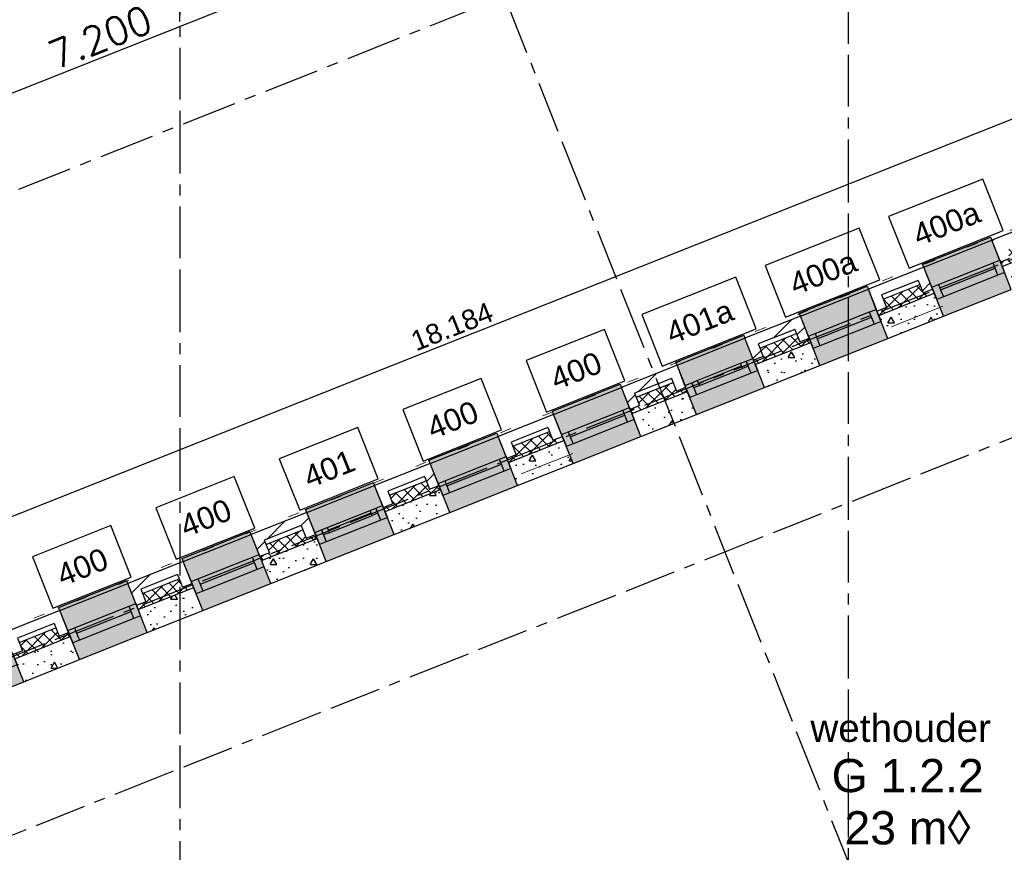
# Model space of a CAD drawing. Extents: x 1006 to 5197, y -24 to 263.
# Tile 90 of 124: x 1059.75 to 1068.65, y 26.08 to 33.6. Entities that reach past the tile are written whole.
import ezdxf
from ezdxf.enums import TextEntityAlignment as Align

# ---------------------------------------------------------------- set-up
doc = ezdxf.new("R2010")
doc.units = 0
doc.header["$MEASUREMENT"] = 0
for name, pattern in [('B0304', [0.6, 0.5, -0.05, 0, -0.05]), ('B0602', [0.3125, 0, -0.3125]), ('B0805', [1.366667, 0.566667, -0.1, 0.033333, -0.1, 0.466667, -0.1])]:
    doc.linetypes.add(name, pattern=pattern)
for name, color, linetype in [('21 Buitenwanden', 7, 'Continuous'), ('23 Vloeren', 7, 'Continuous'), ('A Lijn doorsnede', 7, 'Continuous'), ('A Stramien', 7, 'Continuous'), ('T Tekst_dim 1_ 100', 7, 'Continuous'), ('Window Markers', 7, 'Continuous'), ('Z Gebruiksopp', 7, 'Continuous')]:
    doc.layers.add(name, color=color, linetype=linetype)
doc.styles.add('GENERATED_STYLE_3', font='Arial')
doc.styles.add('GENERATED_STYLE_5', font='Arial')
doc.styles.get("Standard").update_dxf_attribs({"font": 'txt', "bigfont": 'BIGFONT.SHX'})
doc.dimstyles.new('GENERATED_STYLE__1', dxfattribs={"dimtxt": 0.25, "dimasz": 0.19, "dimexe": 0.18, "dimexo": 0, "dimgap": 0.09, "dimtad": 1, "dimdec": 0, "dimlfac": 1000, "dimzin": 0, "dimdsep": 46, "dimtxsty": 'Standard', "dimblk": 'ARROWHEAD_7', "dimblk1": 'ARROWHEAD_7', "dimblk2": 'ARROWHEAD_7', "dimcen": 0.09, "dimclrd": 7, "dimclre": 7, "dimclrt": 7, "dimadec": 1, "dimazin": 0, "dimtfac": 1, "dimtdec": 4, "dimtmove": 0, "dimatfit": 3, "dimfxl": 0, "dimtolj": 1, "dimtzin": 0, "dimarcsym": 0})
doc.dimstyles.new('GENERATED_STYLE__2', dxfattribs={"dimtxt": 0.25, "dimasz": 0.19, "dimexe": 0.18, "dimexo": 0, "dimgap": 0.09, "dimtad": 1, "dimtih": 1, "dimtoh": 1, "dimdec": 0, "dimlfac": 1000, "dimzin": 0, "dimdsep": 46, "dimtxsty": 'Standard', "dimblk": 'ARROWHEAD_7', "dimblk1": 'ARROWHEAD_7', "dimblk2": 'ARROWHEAD_7', "dimcen": 0.09, "dimclrd": 7, "dimclre": 7, "dimclrt": 7, "dimadec": 1, "dimazin": 0, "dimtfac": 1, "dimtdec": 4, "dimtmove": 0, "dimatfit": 3, "dimfxl": 0, "dimtolj": 1, "dimtzin": 0, "dimarcsym": 0})
doc.dimstyles.new('GENERATED_STYLE__3', dxfattribs={"dimtxt": 0.18, "dimasz": 0.19, "dimexe": 0.18, "dimexo": 0, "dimgap": 0.09, "dimtad": 1, "dimdec": 0, "dimlfac": 1000, "dimzin": 0, "dimdsep": 46, "dimtxsty": 'Standard', "dimblk": 'ARROWHEAD_7', "dimblk1": 'ARROWHEAD_7', "dimblk2": 'ARROWHEAD_7', "dimcen": 0.09, "dimclrd": 7, "dimclre": 7, "dimclrt": 7, "dimadec": 1, "dimazin": 0, "dimtfac": 1, "dimtdec": 4, "dimtmove": 0, "dimatfit": 3, "dimfxl": 0, "dimtolj": 1, "dimtzin": 0, "dimarcsym": 0})
pattern_1 = [(45, (988.21373, 0), (-0.4596194, 0.4596194), []), (45, (988.1218, 0.0919), (-0.4596194, 0.4596194), [])]
pattern_2 = [(0, (988.21373, 0), (0, 0.6235383), [0.06, -0.3]), (0, (988.39373, 0.3118), (0, 0.6235383), [0.06, -0.3]), (60, (988.21373, 0), (-0.54, 0.311769), [0.06, -0.3]), (60, (988.57373, 0), (-0.54, 0.311769), [0.06, -0.3]), (120, (988.27373, 0), (0.54, 0.311769), [0.06, -0.3]), (120, (988.63373, 0), (0.54, 0.311769), [0.06, -0.3]), (0, (988.21373, 0.06), (0, 0.12), [0, -0.12, 0, -0.18]), (45, (988.27373, 0.06), (-0.08485282, 0.08485282), [0, -0.09, 0, -0.15])]
pattern_3 = [(45, (988.21373, 0), (-0.05303301, 0.05303301), []), (135, (988.21373, 0), (0.05303301, 0.05303301), [])]

# ---------------------------------------------------------------- blocks, each defined once
blk = doc.blocks.new('wethouder_G 1.2.2_74_2', base_point=(1067.7606, 26.7188))
at = {"linetype": 'Continuous', "lineweight": 0, "flags": 1}
for tag in ['ROOM_PERIM', 'ROOM_WALLS_SURF', 'ROOM_DOORS_SURF', 'ROOM_WINDS_SURF', 'ROOM_BASELEV', 'ROOM_HEIGHT', 'ROOM_NET_AREA', 'ROOM_REDUCED_AREA', 'ROOM_CALC_AREA', 'ROOM_VOLUME']:
    blk.add_attdef(tag, text='', height=2, dxfattribs=at).set_placement((1067.7606, 26.1473), align=Align.BOTTOM_LEFT)
at = {"layer": 'Z Gebruiksopp'}
for tag, height, style, p in [('ROOM_NAME', 0.25, 'GENERATED_STYLE_5', (1066.8939, 27.0055)), ('ROOM_NUMBER', 0.3, 'GENERATED_STYLE_3', (1067.0859, 26.5364)), ('ROOM_AREA', 0.3, 'GENERATED_STYLE_3', (1067.2016, 26.0649))]:
    blk.add_attdef(tag, text='', height=height, dxfattribs=dict(at, style=style)).set_placement(p, align=Align.BOTTOM_LEFT)
blk = doc.blocks.new('*D349', base_point=(988.2137, 0))
at = {"layer": 'A Stramien', "linetype": 'Continuous'}
for p, q in [((1053.854, 30.4253), (1053.7155, 30.7738)), ((1047.1398, 27.9599), (1053.8312, 30.618)), ((1040.4484, 25.3018), (1047.1398, 27.9599))]:
    blk.add_line(p, q, dxfattribs=at)
at = {"layer": 'A Stramien', "insert": (1049.9445, 29.3969), "char_height": 0.25, "attachment_point": 1, "rotation": 21.66501}
blk.add_mtext('{7.200}', dxfattribs=at)
blk = doc.blocks.new('ARROWHEAD_7')
at = {"color": 0, "linetype": 'Continuous', "lineweight": 0}
for p, q in [((0, 0), (-1, 0)), ((-0.25, 0), (0.25, 0)), ((0, -0.25), (0, 0.25))]:
    blk.add_line(p, q, dxfattribs=at)
blk.add_circle((0, 0), 0.25, dxfattribs=at)
blk = doc.blocks.new('*D350', base_point=(988.2137, 0))
at = {"layer": 'A Stramien', "linetype": 'Continuous'}
for p, q in [((1053.8312, 30.618), (1057.1769, 31.9471)), ((1047.1398, 27.9599), (1053.8312, 30.618))]:
    blk.add_line(p, q, dxfattribs=at)
blk.add_circle((1053.7847, 30.5996), 0.05, dxfattribs=at)
at = {"layer": 'A Stramien', "insert": (1054.9631, 31.3904), "char_height": 0.25, "attachment_point": 1, "rotation": 21.66501}
blk.add_mtext('{3.600}', dxfattribs=at)
blk = doc.blocks.new('*D351', base_point=(988.2137, 0))
at = {"layer": 'A Stramien', "linetype": 'Continuous'}
for p, q in [((1063.891, 34.4124), (1063.7526, 34.7609)), ((1063.7753, 34.5682), (1063.9147, 34.6236)), ((1057.1769, 31.9471), (1063.7753, 34.5682)), ((1057.1996, 31.7543), (1057.0612, 32.1029)), ((1053.8312, 30.618), (1057.1769, 31.9471))]:
    blk.add_line(p, q, dxfattribs=at)
for centre in [(1063.8218, 34.5867), (1057.1304, 31.9286)]:
    blk.add_circle(centre, 0.05, dxfattribs=at)
at = {"layer": 'A Stramien', "insert": (1059.9816, 33.384), "char_height": 0.25, "attachment_point": 1, "rotation": 21.66501}
blk.add_mtext('{7.200}', dxfattribs=at)
blk = doc.blocks.new('*D358', base_point=(988.2137, 0))
at = {"layer": 'A Stramien', "linetype": 'Continuous'}
for p, q in [((1055.5648, 33.5873), (1055.5648, 33.9623)), ((1061.1964, 33.5873), (1061.1964, 33.9623)), ((1049.8506, 33.7748), (1055.6148, 33.7748)), ((1055.6148, 33.7748), (1061.2464, 33.7748))]:
    blk.add_line(p, q, dxfattribs=at)
for centre in [(1055.5648, 33.7748), (1061.1964, 33.7748)]:
    blk.add_circle(centre, 0.05, dxfattribs=at)
at = {"layer": 'A Stramien', "insert": (1057.9676, 34.0748), "char_height": 0.25, "attachment_point": 1}
blk.add_mtext('{5.632}', dxfattribs=at)
blk = doc.blocks.new('*D359', base_point=(988.2137, 0))
at = {"layer": 'A Stramien', "linetype": 'Continuous'}
for p, q in [((1061.1964, 33.5873), (1061.1964, 33.9623)), ((1067.2372, 33.5873), (1067.2372, 33.9623)), ((1055.6148, 33.7748), (1061.2464, 33.7748)), ((1061.2464, 33.7748), (1067.1872, 33.7748)), ((1067.1872, 33.7748), (1067.3372, 33.7748))]:
    blk.add_line(p, q, dxfattribs=at)
for centre in [(1061.1964, 33.7748), (1067.2372, 33.7748)]:
    blk.add_circle(centre, 0.05, dxfattribs=at)
at = {"layer": 'A Stramien', "insert": (1063.8039, 34.0748), "char_height": 0.25, "attachment_point": 1}
blk.add_mtext('{6.041}', dxfattribs=at)
blk = doc.blocks.new('CUTPLANE_4_2', base_point=(1071.2734, -8.512))
at = {"layer": 'A Lijn doorsnede', "linetype": 'B0304'}
blk.add_line((1083.9955, 41.7057), (1057.6364, 31.2348), dxfattribs=at)
blk = doc.blocks.new('R1c onder metaal 11_8', base_point=(988.2137, 0))
at = {"layer": '21 Buitenwanden', "linetype": 'Continuous'}
for p, q in [((987.8837, 0.195), (987.8837, 0.225)), ((987.8837, 0.225), (988.5437, 0.225)), ((987.8837, 0.195), (988.5437, 0.195)), ((988.5437, 0.225), (988.5437, 0.195)), ((987.8837, 0), (987.9487, 0)), ((987.8837, -0.118), (987.8837, 0)), ((987.8837, 0), (987.8837, -0.118)), ((987.9487, 0), (987.9487, -0.05)), ((987.9487, 0), (988.4787, 0)), ((988.4787, -0.05), (988.4787, 0)), ((988.4787, 0), (988.5437, 0)), ((988.5437, 0), (988.5437, -0.118)), ((988.5437, 0), (988.5437, -0.118)), ((987.9487, -0.05), (987.9487, -0.118)), ((987.9487, -0.05), (988.4787, -0.05)), ((987.9487, -0.05), (988.4787, -0.05)), ((988.4787, -0.118), (988.4787, -0.05)), ((987.9487, -0.118), (987.8837, -0.118)), ((988.4787, -0.118), (987.9487, -0.118)), ((988.5437, -0.118), (988.4787, -0.118)), ((987.8837, -0.2823), (988.5437, -0.2823))]:
    blk.add_line(p, q, dxfattribs=at)
blk = doc.blocks.new('D Marker 11', base_point=(988.2137, 0))
at = {"layer": 'Window Markers', "linetype": 'Continuous'}
for p, q in [((987.8325, -0.52), (987.8325, -1.02)), ((988.595, -0.52), (987.8325, -0.52)), ((988.595, -1.02), (988.595, -0.52)), ((987.8325, -1.02), (988.595, -1.02))]:
    blk.add_line(p, q, dxfattribs=at)
at = {"layer": 'Window Markers', "linetype": 'Continuous', "insert": (988.4426, -0.6659), "char_height": 0.2, "attachment_point": 7, "rotation": 180, "style": 'GENERATED_STYLE_3'}
blk.add_mtext('{400}', dxfattribs=at)
blk = doc.blocks.new('R1c onder metaal 11_9', base_point=(988.2137, 0))
at = {"layer": '21 Buitenwanden', "linetype": 'Continuous'}
for p, q in [((987.8837, 0.195), (987.8837, 0.225)), ((987.8837, 0.225), (988.5437, 0.225)), ((987.8837, 0.195), (988.5437, 0.195)), ((988.5437, 0.225), (988.5437, 0.195)), ((987.8837, 0), (987.9487, 0)), ((987.8837, -0.118), (987.8837, 0)), ((987.8837, 0), (987.8837, -0.118)), ((987.9487, 0), (987.9487, -0.05)), ((987.9487, 0), (988.4787, 0)), ((988.4787, -0.05), (988.4787, 0)), ((988.4787, 0), (988.5437, 0)), ((988.5437, 0), (988.5437, -0.118)), ((988.5437, 0), (988.5437, -0.118)), ((987.9487, -0.05), (987.9487, -0.118)), ((987.9487, -0.05), (988.4787, -0.05)), ((987.9487, -0.05), (988.4787, -0.05)), ((988.4787, -0.118), (988.4787, -0.05)), ((987.9487, -0.118), (987.8837, -0.118)), ((988.4787, -0.118), (987.9487, -0.118)), ((988.5437, -0.118), (988.4787, -0.118)), ((987.8837, -0.2823), (988.5437, -0.2823))]:
    blk.add_line(p, q, dxfattribs=at)
blk = doc.blocks.new('D Marker 11_2', base_point=(988.2137, 0))
at = {"layer": 'Window Markers', "linetype": 'Continuous'}
for p, q in [((987.7562, -0.52), (987.7562, -1.02)), ((988.6712, -0.52), (987.7562, -0.52)), ((988.6712, -1.02), (988.6712, -0.52)), ((987.7562, -1.02), (988.6712, -1.02))]:
    blk.add_line(p, q, dxfattribs=at)
at = {"layer": 'Window Markers', "linetype": 'Continuous', "insert": (988.5188, -0.6659), "char_height": 0.2, "attachment_point": 7, "rotation": 180, "style": 'GENERATED_STYLE_3'}
blk.add_mtext('{400a}', dxfattribs=at)
blk = doc.blocks.new('R1c onder metaal 11_10', base_point=(988.2137, 0))
at = {"layer": '21 Buitenwanden', "linetype": 'Continuous'}
for p, q in [((987.8837, 0.195), (987.8837, 0.225)), ((987.8837, 0.225), (988.5437, 0.225)), ((987.8837, 0.195), (988.5437, 0.195)), ((988.5437, 0.225), (988.5437, 0.195)), ((987.8837, 0), (987.9487, 0)), ((987.8837, -0.118), (987.8837, 0)), ((987.8837, 0), (987.8837, -0.118)), ((987.9487, 0), (987.9487, -0.05)), ((987.9487, 0), (988.0037, 0)), ((987.9487, -0.05), (987.9487, 0)), ((988.0037, 0), (988.4237, 0)), ((988.0037, 0), (988.4237, 0)), ((988.0037, 0), (988.0037, -0.05)), ((988.4237, -0.05), (988.4237, 0)), ((988.4237, 0), (988.4787, 0)), ((988.4787, -0.05), (988.4787, 0)), ((988.4787, 0), (988.5437, 0)), ((988.4787, 0), (988.4787, -0.05)), ((988.5437, 0), (988.5437, -0.118)), ((988.5437, 0), (988.5437, -0.118)), ((987.9487, -0.05), (987.9487, -0.118)), ((988.0037, -0.05), (987.9487, -0.05)), ((988.0037, -0.025), (988.4237, -0.025)), ((988.0037, -0.05), (988.4237, -0.05)), ((988.4787, -0.05), (988.4237, -0.05)), ((988.4787, -0.118), (988.4787, -0.05)), ((987.9487, -0.118), (987.8837, -0.118)), ((988.4787, -0.118), (987.9487, -0.118)), ((988.5437, -0.118), (988.4787, -0.118)), ((987.8837, -0.2823), (988.5437, -0.2823))]:
    blk.add_line(p, q, dxfattribs=at)
blk = doc.blocks.new('D Marker 11_3', base_point=(988.2137, 0))
at = {"layer": 'Window Markers', "linetype": 'Continuous'}
for p, q in [((987.7562, -0.52), (987.7562, -1.02)), ((988.6712, -0.52), (987.7562, -0.52)), ((988.6712, -1.02), (988.6712, -0.52)), ((987.7562, -1.02), (988.6712, -1.02))]:
    blk.add_line(p, q, dxfattribs=at)
at = {"layer": 'Window Markers', "linetype": 'Continuous', "insert": (988.5188, -0.6659), "char_height": 0.2, "attachment_point": 7, "rotation": 180, "style": 'GENERATED_STYLE_3'}
blk.add_mtext('{401a}', dxfattribs=at)
blk = doc.blocks.new('R1c onder metaal 11_11', base_point=(988.2137, 0))
at = {"layer": '21 Buitenwanden', "linetype": 'Continuous'}
for p, q in [((987.8837, 0.195), (987.8837, 0.225)), ((987.8837, 0.225), (988.5437, 0.225)), ((987.8837, 0.195), (988.5437, 0.195)), ((988.5437, 0.225), (988.5437, 0.195)), ((987.8837, 0), (987.9487, 0)), ((987.8837, -0.118), (987.8837, 0)), ((987.8837, 0), (987.8837, -0.118)), ((987.9487, 0), (987.9487, -0.05)), ((987.9487, 0), (988.0037, 0)), ((987.9487, -0.05), (987.9487, 0)), ((988.0037, 0), (988.4237, 0)), ((988.0037, 0), (988.4237, 0)), ((988.0037, 0), (988.0037, -0.05)), ((988.4237, -0.05), (988.4237, 0)), ((988.4237, 0), (988.4787, 0)), ((988.4787, -0.05), (988.4787, 0)), ((988.4787, 0), (988.5437, 0)), ((988.4787, 0), (988.4787, -0.05)), ((988.5437, 0), (988.5437, -0.118)), ((988.5437, 0), (988.5437, -0.118)), ((987.9487, -0.05), (987.9487, -0.118)), ((988.0037, -0.05), (987.9487, -0.05)), ((988.0037, -0.025), (988.4237, -0.025)), ((988.0037, -0.05), (988.4237, -0.05)), ((988.4787, -0.05), (988.4237, -0.05)), ((988.4787, -0.118), (988.4787, -0.05)), ((987.9487, -0.118), (987.8837, -0.118)), ((988.4787, -0.118), (987.9487, -0.118)), ((988.5437, -0.118), (988.4787, -0.118)), ((987.8837, -0.2823), (988.5437, -0.2823))]:
    blk.add_line(p, q, dxfattribs=at)
blk = doc.blocks.new('D Marker 11_5', base_point=(988.2137, 0))
at = {"layer": 'Window Markers', "linetype": 'Continuous'}
for p, q in [((987.8325, -0.52), (987.8325, -1.02)), ((988.595, -0.52), (987.8325, -0.52)), ((988.595, -1.02), (988.595, -0.52)), ((987.8325, -1.02), (988.595, -1.02))]:
    blk.add_line(p, q, dxfattribs=at)
at = {"layer": 'Window Markers', "linetype": 'Continuous', "insert": (988.4426, -0.6659), "char_height": 0.2, "attachment_point": 7, "rotation": 180, "style": 'GENERATED_STYLE_3'}
blk.add_mtext('{401}', dxfattribs=at)
blk = doc.blocks.new('WALL_12_2', base_point=(1072.3785, 33.4337))
at = {"layer": '21 Buitenwanden', "linetype": 'Continuous'}
h = blk.add_hatch(dxfattribs=at)
h.set_pattern_fill('10_Baksteen_0002', color=256, style=0, pattern_type=2)
h.set_pattern_definition(pattern_1)
h.paths.add_polyline_path([(1069.0345, 31.8116), (1068.5327, 31.6123), (1068.6514, 31.5611), (1068.9834, 31.6929)], flags=0)
at = {"layer": '21 Buitenwanden', "linetype": 'Continuous', "lineweight": 0}
for points in [[(1068.5216, 31.6401), (1067.9082, 31.3965), (1067.9193, 31.3686), (1067.9913, 31.1874), (1068.6047, 31.431), (1068.5327, 31.6123)], [(1068.6047, 31.431), (1067.9913, 31.1874), (1068.0955, 30.9251), (1068.7089, 31.1687)], [(1067.4064, 31.1971), (1066.793, 30.9535), (1066.8041, 30.9256), (1066.8761, 30.7444), (1067.4895, 30.988), (1067.4175, 31.1692)], [(1067.4895, 30.988), (1066.8761, 30.7444), (1066.9803, 30.482), (1067.5937, 30.7257)], [(1066.2912, 30.7541), (1065.6778, 30.5104), (1065.6889, 30.4826), (1065.7608, 30.3013), (1066.3742, 30.545), (1066.3022, 30.7262)], [(1066.3742, 30.545), (1065.7608, 30.3013), (1065.865, 30.039), (1066.4784, 30.2827)], [(1065.1759, 30.3111), (1064.5626, 30.0674), (1064.5736, 30.0395), (1064.6456, 29.8583), (1065.259, 30.102), (1065.187, 30.2832)], [(1065.259, 30.102), (1064.6456, 29.8583), (1064.7498, 29.596), (1065.3632, 29.8397)], [(1064.0607, 29.8681), (1063.4473, 29.6244), (1063.4584, 29.5965), (1063.5304, 29.4153), (1064.1438, 29.659), (1064.0718, 29.8402)], [(1064.1438, 29.659), (1063.5304, 29.4153), (1063.6346, 29.153), (1064.248, 29.3967)], [(1062.9455, 29.4251), (1062.3321, 29.1814), (1062.3432, 29.1535), (1062.4152, 28.9723), (1063.0285, 29.2159), (1062.9565, 29.3972)], [(1063.0285, 29.2159), (1062.4152, 28.9723), (1062.5194, 28.71), (1063.1327, 28.9536)], [(1061.8302, 28.982), (1061.2169, 28.7384), (1061.2279, 28.7105), (1061.2999, 28.5293), (1061.9133, 28.7729), (1061.8413, 28.9542)], [(1061.9133, 28.7729), (1061.2999, 28.5293), (1061.4041, 28.267), (1062.0175, 28.5106)], [(1060.715, 28.539), (1060.1016, 28.2954), (1060.1127, 28.2675), (1060.1847, 28.0863), (1060.7981, 28.3299), (1060.7261, 28.5111)], [(1060.7981, 28.3299), (1060.1847, 28.0863), (1060.2889, 27.8239), (1060.9023, 28.0676)], [(1059.6828, 27.8869), (1059.0695, 27.6432), (1059.1737, 27.3809), (1059.787, 27.6246)]]:
    blk.add_hatch(color=255, dxfattribs=at).paths.add_polyline_path(points, flags=0)
at = {"layer": '21 Buitenwanden', "linetype": 'Continuous'}
h = blk.add_hatch(dxfattribs=at)
h.set_pattern_fill('10_Baksteen_0002', color=256, style=0, pattern_type=2)
h.set_pattern_definition(pattern_1)
h.paths.add_polyline_path([(1068.6514, 31.5611), (1068.5327, 31.6123), (1068.6116, 31.4135), (1068.6966, 31.4472)], flags=0)
h = blk.add_hatch(dxfattribs=at)
h.set_pattern_fill('13_45gr_isolatie_0002', color=256, style=0, pattern_type=2)
h.set_pattern_definition(pattern_3)
h.paths.add_polyline_path([(1068.6116, 31.4135), (1068.6264, 31.3763), (1069.1283, 31.5757), (1069.1135, 31.6129), (1069.0286, 31.5791), (1068.9983, 31.6552), (1068.6664, 31.5233), (1068.6966, 31.4472)], flags=0)
h = blk.add_hatch(dxfattribs=at)
h.set_pattern_fill('11_Constructie_beton_0002', color=256, style=0, pattern_type=2)
h.set_pattern_definition(pattern_2)
h.paths.add_polyline_path([(1069.1283, 31.5757), (1068.6264, 31.3763), (1068.7089, 31.1687), (1069.2107, 31.3681)], flags=0)
h = blk.add_hatch(dxfattribs=at)
h.set_pattern_fill('10_Baksteen_0002', color=256, style=0, pattern_type=2)
h.set_pattern_definition(pattern_1)
h.paths.add_polyline_path([(1067.9193, 31.3686), (1067.4175, 31.1692), (1067.5361, 31.118), (1067.8681, 31.2499)], flags=0)
h = blk.add_hatch(dxfattribs=at)
h.set_pattern_fill('10_Baksteen_0002', color=256, style=0, pattern_type=2)
h.set_pattern_definition(pattern_1)
h.paths.add_polyline_path([(1067.8681, 31.2499), (1067.9133, 31.1361), (1067.9983, 31.1698), (1067.9193, 31.3686)], flags=0)
h = blk.add_hatch(dxfattribs=at)
h.set_pattern_fill('10_Baksteen_0002', color=256, style=0, pattern_type=2)
h.set_pattern_definition(pattern_1)
h.paths.add_polyline_path([(1067.5361, 31.118), (1067.4175, 31.1692), (1067.4964, 30.9705), (1067.5813, 31.0042)], flags=0)
h = blk.add_hatch(dxfattribs=at)
h.set_pattern_fill('13_45gr_isolatie_0002', color=256, style=0, pattern_type=2)
h.set_pattern_definition(pattern_3)
h.paths.add_polyline_path([(1067.4964, 30.9705), (1067.5112, 30.9333), (1068.013, 31.1327), (1067.9983, 31.1698), (1067.9133, 31.1361), (1067.8831, 31.2122), (1067.5511, 31.0803), (1067.5813, 31.0042)], flags=0)
h = blk.add_hatch(dxfattribs=at)
h.set_pattern_fill('11_Constructie_beton_0002', color=256, style=0, pattern_type=2)
h.set_pattern_definition(pattern_2)
h.paths.add_polyline_path([(1068.013, 31.1327), (1067.5112, 30.9333), (1067.5937, 30.7257), (1068.0955, 30.9251)], flags=0)
h = blk.add_hatch(dxfattribs=at)
h.set_pattern_fill('10_Baksteen_0002', color=256, style=0, pattern_type=2)
h.set_pattern_definition(pattern_1)
h.paths.add_polyline_path([(1066.8041, 30.9256), (1066.3022, 30.7262), (1066.4209, 30.675), (1066.7529, 30.8069)], flags=0)
h = blk.add_hatch(dxfattribs=at)
h.set_pattern_fill('10_Baksteen_0002', color=256, style=0, pattern_type=2)
h.set_pattern_definition(pattern_1)
h.paths.add_polyline_path([(1066.7529, 30.8069), (1066.7981, 30.6931), (1066.883, 30.7268), (1066.8041, 30.9256)], flags=0)
h = blk.add_hatch(dxfattribs=at)
h.set_pattern_fill('10_Baksteen_0002', color=256, style=0, pattern_type=2)
h.set_pattern_definition(pattern_1)
h.paths.add_polyline_path([(1066.4209, 30.675), (1066.3022, 30.7262), (1066.3812, 30.5275), (1066.4661, 30.5612)], flags=0)
h = blk.add_hatch(dxfattribs=at)
h.set_pattern_fill('13_45gr_isolatie_0002', color=256, style=0, pattern_type=2)
h.set_pattern_definition(pattern_3)
h.paths.add_polyline_path([(1066.3812, 30.5275), (1066.396, 30.4903), (1066.8978, 30.6897), (1066.883, 30.7268), (1066.7981, 30.6931), (1066.7679, 30.7692), (1066.4359, 30.6373), (1066.4661, 30.5612)], flags=0)
h = blk.add_hatch(dxfattribs=at)
h.set_pattern_fill('11_Constructie_beton_0002', color=256, style=0, pattern_type=2)
h.set_pattern_definition(pattern_2)
h.paths.add_polyline_path([(1066.8978, 30.6897), (1066.396, 30.4903), (1066.4784, 30.2827), (1066.9803, 30.482)], flags=0)
h = blk.add_hatch(dxfattribs=at)
h.set_pattern_fill('10_Baksteen_0002', color=256, style=0, pattern_type=2)
h.set_pattern_definition(pattern_1)
h.paths.add_polyline_path([(1065.187, 30.2832), (1065.3057, 30.232), (1065.6377, 30.3639), (1065.6889, 30.4826)], flags=0)
h = blk.add_hatch(dxfattribs=at)
h.set_pattern_fill('10_Baksteen_0002', color=256, style=0, pattern_type=2)
h.set_pattern_definition(pattern_1)
h.paths.add_polyline_path([(1065.6377, 30.3639), (1065.6829, 30.2501), (1065.7678, 30.2838), (1065.6889, 30.4826)], flags=0)
h = blk.add_hatch(dxfattribs=at)
h.set_pattern_fill('10_Baksteen_0002', color=256, style=0, pattern_type=2)
h.set_pattern_definition(pattern_1)
h.paths.add_polyline_path([(1065.3057, 30.232), (1065.187, 30.2832), (1065.266, 30.0845), (1065.3509, 30.1182)], flags=0)
h = blk.add_hatch(dxfattribs=at)
h.set_pattern_fill('13_45gr_isolatie_0002', color=256, style=0, pattern_type=2)
h.set_pattern_definition(pattern_3)
h.paths.add_polyline_path([(1065.266, 30.0845), (1065.2807, 30.0473), (1065.7826, 30.2466), (1065.7678, 30.2838), (1065.6829, 30.2501), (1065.6527, 30.3261), (1065.3207, 30.1943), (1065.3509, 30.1182)], flags=0)
h = blk.add_hatch(dxfattribs=at)
h.set_pattern_fill('11_Constructie_beton_0002', color=256, style=0, pattern_type=2)
h.set_pattern_definition(pattern_2)
h.paths.add_polyline_path([(1065.7826, 30.2466), (1065.2807, 30.0473), (1065.3632, 29.8397), (1065.865, 30.039)], flags=0)
h = blk.add_hatch(dxfattribs=at)
h.set_pattern_fill('10_Baksteen_0002', color=256, style=0, pattern_type=2)
h.set_pattern_definition(pattern_1)
h.paths.add_polyline_path([(1064.5736, 30.0395), (1064.0718, 29.8402), (1064.1904, 29.789), (1064.5224, 29.9209)], flags=0)
h = blk.add_hatch(dxfattribs=at)
h.set_pattern_fill('10_Baksteen_0002', color=256, style=0, pattern_type=2)
h.set_pattern_definition(pattern_1)
h.paths.add_polyline_path([(1064.5224, 29.9209), (1064.5676, 29.8071), (1064.6526, 29.8408), (1064.5736, 30.0395)], flags=0)
h = blk.add_hatch(dxfattribs=at)
h.set_pattern_fill('10_Baksteen_0002', color=256, style=0, pattern_type=2)
h.set_pattern_definition(pattern_1)
h.paths.add_polyline_path([(1064.1904, 29.789), (1064.0718, 29.8402), (1064.1507, 29.6414), (1064.2357, 29.6752)], flags=0)
h = blk.add_hatch(dxfattribs=at)
h.set_pattern_fill('13_45gr_isolatie_0002', color=256, style=0, pattern_type=2)
h.set_pattern_definition(pattern_3)
h.paths.add_polyline_path([(1064.1507, 29.6414), (1064.1655, 29.6043), (1064.6673, 29.8036), (1064.6526, 29.8408), (1064.5676, 29.8071), (1064.5374, 29.8831), (1064.2054, 29.7512), (1064.2357, 29.6752)], flags=0)
h = blk.add_hatch(dxfattribs=at)
h.set_pattern_fill('11_Constructie_beton_0002', color=256, style=0, pattern_type=2)
h.set_pattern_definition(pattern_2)
h.paths.add_polyline_path([(1064.1655, 29.6043), (1064.248, 29.3967), (1064.7498, 29.596), (1064.6673, 29.8036)], flags=0)
h = blk.add_hatch(dxfattribs=at)
h.set_pattern_fill('10_Baksteen_0002', color=256, style=0, pattern_type=2)
h.set_pattern_definition(pattern_1)
h.paths.add_polyline_path([(1062.9565, 29.3972), (1063.0752, 29.346), (1063.4072, 29.4779), (1063.4584, 29.5965)], flags=0)
h = blk.add_hatch(dxfattribs=at)
h.set_pattern_fill('10_Baksteen_0002', color=256, style=0, pattern_type=2)
h.set_pattern_definition(pattern_1)
h.paths.add_polyline_path([(1063.4072, 29.4779), (1063.4524, 29.364), (1063.5374, 29.3978), (1063.4584, 29.5965)], flags=0)
h = blk.add_hatch(dxfattribs=at)
h.set_pattern_fill('10_Baksteen_0002', color=256, style=0, pattern_type=2)
h.set_pattern_definition(pattern_1)
h.paths.add_polyline_path([(1063.0752, 29.346), (1062.9565, 29.3972), (1063.0355, 29.1984), (1063.1204, 29.2322)], flags=0)
h = blk.add_hatch(dxfattribs=at)
h.set_pattern_fill('13_45gr_isolatie_0002', color=256, style=0, pattern_type=2)
h.set_pattern_definition(pattern_3)
h.paths.add_polyline_path([(1063.0355, 29.1984), (1063.0503, 29.1612), (1063.5521, 29.3606), (1063.5374, 29.3978), (1063.4524, 29.364), (1063.4222, 29.4401), (1063.0902, 29.3082), (1063.1204, 29.2322)], flags=0)
h = blk.add_hatch(dxfattribs=at)
h.set_pattern_fill('11_Constructie_beton_0002', color=256, style=0, pattern_type=2)
h.set_pattern_definition(pattern_2)
h.paths.add_polyline_path([(1063.0503, 29.1612), (1063.1327, 28.9536), (1063.6346, 29.153), (1063.5521, 29.3606)], flags=0)
h = blk.add_hatch(dxfattribs=at)
h.set_pattern_fill('10_Baksteen_0002', color=256, style=0, pattern_type=2)
h.set_pattern_definition(pattern_1)
h.paths.add_polyline_path([(1061.8413, 28.9542), (1061.96, 28.903), (1062.292, 29.0348), (1062.3432, 29.1535)], flags=0)
h = blk.add_hatch(dxfattribs=at)
h.set_pattern_fill('10_Baksteen_0002', color=256, style=0, pattern_type=2)
h.set_pattern_definition(pattern_1)
h.paths.add_polyline_path([(1062.292, 29.0348), (1062.3372, 28.921), (1062.4221, 28.9548), (1062.3432, 29.1535)], flags=0)
h = blk.add_hatch(dxfattribs=at)
h.set_pattern_fill('10_Baksteen_0002', color=256, style=0, pattern_type=2)
h.set_pattern_definition(pattern_1)
h.paths.add_polyline_path([(1061.96, 28.903), (1061.8413, 28.9542), (1061.9203, 28.7554), (1062.0052, 28.7891)], flags=0)
h = blk.add_hatch(dxfattribs=at)
h.set_pattern_fill('13_45gr_isolatie_0002', color=256, style=0, pattern_type=2)
h.set_pattern_definition(pattern_3)
h.paths.add_polyline_path([(1061.9203, 28.7554), (1061.935, 28.7182), (1062.4369, 28.9176), (1062.4221, 28.9548), (1062.3372, 28.921), (1062.307, 28.9971), (1061.975, 28.8652), (1062.0052, 28.7891)], flags=0)
h = blk.add_hatch(dxfattribs=at)
h.set_pattern_fill('11_Constructie_beton_0002', color=256, style=0, pattern_type=2)
h.set_pattern_definition(pattern_2)
h.paths.add_polyline_path([(1061.935, 28.7182), (1062.0175, 28.5106), (1062.5194, 28.71), (1062.4369, 28.9176)], flags=0)
h = blk.add_hatch(dxfattribs=at)
h.set_pattern_fill('10_Baksteen_0002', color=256, style=0, pattern_type=2)
h.set_pattern_definition(pattern_1)
h.paths.add_polyline_path([(1060.7261, 28.5111), (1060.8448, 28.4599), (1061.1767, 28.5918), (1061.2279, 28.7105)], flags=0)
h = blk.add_hatch(dxfattribs=at)
h.set_pattern_fill('10_Baksteen_0002', color=256, style=0, pattern_type=2)
h.set_pattern_definition(pattern_1)
h.paths.add_polyline_path([(1061.1767, 28.5918), (1061.222, 28.478), (1061.3069, 28.5117), (1061.2279, 28.7105)], flags=0)
h = blk.add_hatch(dxfattribs=at)
h.set_pattern_fill('10_Baksteen_0002', color=256, style=0, pattern_type=2)
h.set_pattern_definition(pattern_1)
h.paths.add_polyline_path([(1060.8448, 28.4599), (1060.7261, 28.5111), (1060.805, 28.3124), (1060.89, 28.3461)], flags=0)
h = blk.add_hatch(dxfattribs=at)
h.set_pattern_fill('13_45gr_isolatie_0002', color=256, style=0, pattern_type=2)
h.set_pattern_definition(pattern_3)
h.paths.add_polyline_path([(1060.805, 28.3124), (1060.8198, 28.2752), (1061.3217, 28.4746), (1061.3069, 28.5117), (1061.222, 28.478), (1061.1917, 28.5541), (1060.8598, 28.4222), (1060.89, 28.3461)], flags=0)
h = blk.add_hatch(dxfattribs=at)
h.set_pattern_fill('11_Constructie_beton_0002', color=256, style=0, pattern_type=2)
h.set_pattern_definition(pattern_2)
h.paths.add_polyline_path([(1060.8198, 28.2752), (1060.9023, 28.0676), (1061.4041, 28.267), (1061.3217, 28.4746)], flags=0)
h = blk.add_hatch(dxfattribs=at)
h.set_pattern_fill('10_Baksteen_0002', color=256, style=0, pattern_type=2)
h.set_pattern_definition(pattern_1)
h.paths.add_polyline_path([(1059.6109, 28.0681), (1059.7295, 28.0169), (1060.0615, 28.1488), (1060.1127, 28.2675)], flags=0)
h = blk.add_hatch(dxfattribs=at)
h.set_pattern_fill('10_Baksteen_0002', color=256, style=0, pattern_type=2)
h.set_pattern_definition(pattern_1)
h.paths.add_polyline_path([(1060.0615, 28.1488), (1060.1067, 28.035), (1060.1917, 28.0687), (1060.1127, 28.2675)], flags=0)
h = blk.add_hatch(dxfattribs=at)
h.set_pattern_fill('10_Baksteen_0002', color=256, style=0, pattern_type=2)
h.set_pattern_definition(pattern_1)
h.paths.add_polyline_path([(1059.7295, 28.0169), (1059.6109, 28.0681), (1059.6898, 27.8694), (1059.7747, 27.9031)], flags=0)
h = blk.add_hatch(dxfattribs=at)
h.set_pattern_fill('13_45gr_isolatie_0002', color=256, style=0, pattern_type=2)
h.set_pattern_definition(pattern_3)
h.paths.add_polyline_path([(1059.6898, 27.8694), (1059.7046, 27.8322), (1060.2064, 28.0316), (1060.1917, 28.0687), (1060.1067, 28.035), (1060.0765, 28.1111), (1059.7445, 27.9792), (1059.7747, 27.9031)], flags=0)
h = blk.add_hatch(dxfattribs=at)
h.set_pattern_fill('11_Constructie_beton_0002', color=256, style=0, pattern_type=2)
h.set_pattern_definition(pattern_2)
h.paths.add_polyline_path([(1059.7046, 27.8322), (1059.787, 27.6246), (1060.2889, 27.8239), (1060.2064, 28.0316)], flags=0)
for p, q in [((1069.0345, 31.8116), (1068.5327, 31.6123)), ((1068.6116, 31.4135), (1068.5327, 31.6123)), ((1068.6047, 31.431), (1068.5327, 31.6123)), ((1068.6264, 31.3763), (1069.1283, 31.5757)), ((1068.7089, 31.1687), (1068.6047, 31.431)), ((1068.6966, 31.4472), (1068.6116, 31.4135)), ((1067.9193, 31.3686), (1067.4175, 31.1692)), ((1067.9983, 31.1698), (1067.9193, 31.3686)), ((1067.9913, 31.1874), (1067.9193, 31.3686)), ((1067.8681, 31.2499), (1067.5361, 31.118)), ((1067.8681, 31.2499), (1067.9133, 31.1361)), ((1067.4964, 30.9705), (1067.4175, 31.1692)), ((1067.4895, 30.988), (1067.4175, 31.1692)), ((1067.5511, 31.0803), (1067.8831, 31.2122)), ((1067.9133, 31.1361), (1067.9983, 31.1698)), ((1068.0955, 30.9251), (1067.9913, 31.1874)), ((1067.5112, 30.9333), (1068.013, 31.1327)), ((1067.5361, 31.118), (1067.5813, 31.0042)), ((1067.5937, 30.7257), (1067.4895, 30.988)), ((1067.5813, 31.0042), (1067.4964, 30.9705)), ((1066.8041, 30.9256), (1066.3022, 30.7262)), ((1066.883, 30.7268), (1066.8041, 30.9256)), ((1066.8761, 30.7444), (1066.8041, 30.9256)), ((1067.5937, 30.7257), (1068.0955, 30.9251)), ((1066.7529, 30.8069), (1066.4209, 30.675)), ((1066.7529, 30.8069), (1066.7981, 30.6931)), ((1066.3812, 30.5275), (1066.3022, 30.7262)), ((1066.3742, 30.545), (1066.3022, 30.7262)), ((1066.4359, 30.6373), (1066.7679, 30.7692)), ((1066.7981, 30.6931), (1066.883, 30.7268)), ((1066.9803, 30.482), (1066.8761, 30.7444)), ((1066.396, 30.4903), (1066.8978, 30.6897)), ((1066.4209, 30.675), (1066.4661, 30.5612)), ((1066.4784, 30.2827), (1066.3742, 30.545)), ((1066.4661, 30.5612), (1066.3812, 30.5275)), ((1065.6889, 30.4826), (1065.187, 30.2832)), ((1065.7678, 30.2838), (1065.6889, 30.4826)), ((1065.7608, 30.3013), (1065.6889, 30.4826)), ((1066.4784, 30.2827), (1066.9803, 30.482)), ((1065.6377, 30.3639), (1065.3057, 30.232)), ((1065.6377, 30.3639), (1065.6829, 30.2501)), ((1065.266, 30.0845), (1065.187, 30.2832)), ((1065.259, 30.102), (1065.187, 30.2832)), ((1065.3207, 30.1943), (1065.6527, 30.3261)), ((1065.6829, 30.2501), (1065.7678, 30.2838)), ((1065.865, 30.039), (1065.7608, 30.3013)), ((1065.2807, 30.0473), (1065.7826, 30.2466)), ((1065.3057, 30.232), (1065.3509, 30.1182)), ((1065.3632, 29.8397), (1065.259, 30.102)), ((1065.3509, 30.1182), (1065.266, 30.0845)), ((1064.5736, 30.0395), (1064.0718, 29.8402)), ((1064.6526, 29.8408), (1064.5736, 30.0395)), ((1064.6456, 29.8583), (1064.5736, 30.0395)), ((1065.3632, 29.8397), (1065.865, 30.039)), ((1064.5224, 29.9209), (1064.1904, 29.789)), ((1064.5224, 29.9209), (1064.5676, 29.8071)), ((1064.1507, 29.6414), (1064.0718, 29.8402)), ((1064.1438, 29.659), (1064.0718, 29.8402)), ((1064.1655, 29.6043), (1064.6673, 29.8036)), ((1064.2054, 29.7512), (1064.5374, 29.8831)), ((1064.5676, 29.8071), (1064.6526, 29.8408)), ((1064.7498, 29.596), (1064.6456, 29.8583)), ((1064.1904, 29.789), (1064.2357, 29.6752)), ((1064.248, 29.3967), (1064.1438, 29.659)), ((1064.2357, 29.6752), (1064.1507, 29.6414)), ((1063.4584, 29.5965), (1062.9565, 29.3972)), ((1063.5374, 29.3978), (1063.4584, 29.5965)), ((1063.5304, 29.4153), (1063.4584, 29.5965)), ((1064.248, 29.3967), (1064.7498, 29.596)), ((1063.4072, 29.4779), (1063.0752, 29.346)), ((1063.4072, 29.4779), (1063.4524, 29.364)), ((1063.0355, 29.1984), (1062.9565, 29.3972)), ((1063.0285, 29.2159), (1062.9565, 29.3972)), ((1063.0503, 29.1612), (1063.5521, 29.3606)), ((1063.0902, 29.3082), (1063.4222, 29.4401)), ((1063.4524, 29.364), (1063.5374, 29.3978)), ((1063.6346, 29.153), (1063.5304, 29.4153)), ((1063.0752, 29.346), (1063.1204, 29.2322)), ((1063.1327, 28.9536), (1063.0285, 29.2159)), ((1063.1204, 29.2322), (1063.0355, 29.1984)), ((1062.3432, 29.1535), (1061.8413, 28.9542)), ((1062.4221, 28.9548), (1062.3432, 29.1535)), ((1062.4152, 28.9723), (1062.3432, 29.1535)), ((1063.1327, 28.9536), (1063.6346, 29.153)), ((1062.292, 29.0348), (1061.96, 28.903)), ((1062.292, 29.0348), (1062.3372, 28.921)), ((1061.9203, 28.7554), (1061.8413, 28.9542)), ((1061.9133, 28.7729), (1061.8413, 28.9542)), ((1061.935, 28.7182), (1062.4369, 28.9176)), ((1061.975, 28.8652), (1062.307, 28.9971)), ((1062.3372, 28.921), (1062.4221, 28.9548)), ((1062.5194, 28.71), (1062.4152, 28.9723)), ((1061.96, 28.903), (1062.0052, 28.7891)), ((1062.0175, 28.5106), (1061.9133, 28.7729)), ((1062.0052, 28.7891), (1061.9203, 28.7554)), ((1061.2279, 28.7105), (1060.7261, 28.5111)), ((1061.3069, 28.5117), (1061.2279, 28.7105)), ((1061.2999, 28.5293), (1061.2279, 28.7105)), ((1062.0175, 28.5106), (1062.5194, 28.71)), ((1061.1767, 28.5918), (1060.8448, 28.4599)), ((1061.1767, 28.5918), (1061.222, 28.478)), ((1060.805, 28.3124), (1060.7261, 28.5111)), ((1060.7981, 28.3299), (1060.7261, 28.5111)), ((1060.8198, 28.2752), (1061.3217, 28.4746)), ((1060.8598, 28.4222), (1061.1917, 28.5541)), ((1061.222, 28.478), (1061.3069, 28.5117)), ((1061.4041, 28.267), (1061.2999, 28.5293)), ((1060.8448, 28.4599), (1060.89, 28.3461)), ((1060.9023, 28.0676), (1060.7981, 28.3299)), ((1060.89, 28.3461), (1060.805, 28.3124)), ((1060.1127, 28.2675), (1059.6109, 28.0681)), ((1060.1917, 28.0687), (1060.1127, 28.2675)), ((1060.1847, 28.0863), (1060.1127, 28.2675)), ((1060.9023, 28.0676), (1061.4041, 28.267)), ((1060.0615, 28.1488), (1059.7295, 28.0169)), ((1060.0615, 28.1488), (1060.1067, 28.035)), ((1059.7046, 27.8322), (1060.2064, 28.0316)), ((1059.7445, 27.9792), (1060.0765, 28.1111)), ((1060.1067, 28.035), (1060.1917, 28.0687)), ((1060.2889, 27.8239), (1060.1847, 28.0863)), ((1059.7295, 28.0169), (1059.7747, 27.9031)), ((1059.787, 27.6246), (1059.6828, 27.8869)), ((1059.7747, 27.9031), (1059.6898, 27.8694)), ((1059.787, 27.6246), (1060.2889, 27.8239))]:
    blk.add_line(p, q, dxfattribs=at)
at = {"layer": '21 Buitenwanden', "linetype": 'Continuous', "rotation": 21.66506209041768}
for name, p in [('R1c onder metaal 11_9', (1068.298, 31.3092)), ('R1c onder metaal 11_9', (1067.1828, 30.8662)), ('R1c onder metaal 11_10', (1066.0675, 30.4232)), ('R1c onder metaal 11_8', (1064.9523, 29.9802)), ('R1c onder metaal 11_8', (1063.8371, 29.5371)), ('R1c onder metaal 11_11', (1062.7218, 29.0941)), ('R1c onder metaal 11_8', (1061.6066, 28.6511)), ('R1c onder metaal 11_8', (1060.4914, 28.2081)), ('R1c onder metaal 11_11', (1059.3762, 27.7651))]:
    blk.add_blockref(name, p, dxfattribs=at)
at = {"layer": 'Window Markers', "rotation": 201.6650620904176}
for name, p in [('D Marker 11_2', (1068.4022, 31.0469)), ('D Marker 11_2', (1067.287, 30.6039)), ('D Marker 11_3', (1066.1717, 30.1609)), ('D Marker 11', (1065.0565, 29.7178)), ('D Marker 11', (1063.9413, 29.2748)), ('D Marker 11_5', (1062.826, 28.8318)), ('D Marker 11', (1061.7108, 28.3888)), ('D Marker 11', (1060.5956, 27.9458))]:
    blk.add_blockref(name, p, dxfattribs=at)
blk = doc.blocks.new('SLAB_488_2', base_point=(1057.11, 23.5017))
at = {"layer": '23 Vloeren', "color": 255, "linetype": 'B0602', "lineweight": 0, "flags": 128}
blk.add_lwpolyline([(1057.11, 23.5017), (1030.6543, 12.7249), (1030.6543, 0.25), (1042.7262, 0.25), (1042.7264, 1.65), (1043.6201, 1.6499), (1043.6201, 5.2832), (1046.1801, 5.2832), (1046.1801, 1.6499), (1065.9921, 1.65), (1065.9921, 0.85), (1073.9709, 0.85), (1072.3048, 33.1354), (1055.8756, 26.6091)], close=True, dxfattribs=at)
blk = doc.blocks.new('*D606', base_point=(988.2137, 0))
at = {"layer": 'T Tekst_dim 1_ 100', "linetype": 'Continuous'}
for p, q in [((1072.2141, 33.8957), (1072.0757, 34.2442)), ((1072.0984, 34.0515), (1072.2378, 34.1069)), ((1055.2916, 27.3751), (1072.0984, 34.0515)), ((1055.1429, 27.316), (1055.2916, 27.3751))]:
    blk.add_line(p, q, dxfattribs=at)
blk.add_circle((1072.1449, 34.0699), 0.05, dxfattribs=at)
at = {"layer": 'T Tekst_dim 1_ 100', "insert": (1063.2644, 30.7747), "char_height": 0.18, "attachment_point": 1, "rotation": 21.66506, "style": 'GENERATED_STYLE_3'}
blk.add_mtext('{18.184}', dxfattribs=at)

msp = doc.modelspace()

# ---------------------------------------------------------------- linework, layer by layer
at = {"layer": 'A Stramien', "color": 1, "linetype": 'B0805', "lineweight": 13}
for p, q in [((1067.6271, 30.8312), (1068.0917, 31.0158)), ((1064.2814, 29.5022), (1064.746, 29.6868))]:
    msp.add_line(p, q, dxfattribs=at)
at = {"layer": 'A Stramien', "linetype": 'B0805', "flags": 128}
for points in [[(1008.1189, 7.3691), (1092.5526, 40.9097)], [(1093.1064, 39.5156), (1008.6727, 5.9751)], [(1063.5912, 35.1673), (1078.6582, -2.762)], [(1061.1964, 34.216), (1061.1964, 19.0319)], [(1067.2372, 21.921), (1067.2372, 34.1517)]]:
    msp.add_lwpolyline(points, dxfattribs=at)

# ---------------------------------------------------------------- block references
at = {"layer": '21 Buitenwanden'}
msp.add_blockref('WALL_12_2', (1072.3785, 33.4337), dxfattribs=at)
at = {"layer": '23 Vloeren', "color": 255, "linetype": 'B0602', "lineweight": 0}
msp.add_blockref('SLAB_488_2', (1057.11, 23.5017), dxfattribs=at)
at = {"layer": 'A Lijn doorsnede'}
msp.add_blockref('CUTPLANE_4_2', (1071.2734, -8.512), dxfattribs=at)
at = {"layer": 'Z Gebruiksopp', "linetype": 'Continuous'}
ref = msp.add_blockref('wethouder_G 1.2.2_74_2', (1067.7606, 26.7188), dxfattribs=at)
ref.add_attrib('ROOM_NAME', 'wethouder', dxfattribs={"color": 7, "linetype": 'Continuous', "height": 0.25, "style": 'GENERATED_STYLE_5'}).set_placement((1066.8939, 27.0055), align=Align.BOTTOM_LEFT)
ref.add_attrib('ROOM_NUMBER', 'G 1.2.2', dxfattribs={"color": 7, "linetype": 'Continuous', "height": 0.3, "style": 'GENERATED_STYLE_3'}).set_placement((1067.0859, 26.5364), align=Align.BOTTOM_LEFT)
ref.add_attrib('ROOM_AREA', '23 m◊', dxfattribs={"color": 7, "linetype": 'Continuous', "height": 0.3, "style": 'GENERATED_STYLE_3'}).set_placement((1067.2016, 26.0649), align=Align.BOTTOM_LEFT)

# ---------------------------------------------------------------- dimensions: what is measured, and where the dimension line sits
at = {"layer": 'A Stramien', "linetype": 'Continuous'}
for p1, p2, picture, middle in [((1070.9109, -2.762), (1078.6582, -2.762), '*D351', (1060.4685, 33.4429)), ((1067.0373, -2.762), (1070.9109, -2.762), '*D350', (1055.45, 31.4494)), ((1059.29, -2.762), (1067.0373, -2.762), '*D349', (1050.4315, 29.4558))]:
    dim = msp.add_linear_dim(base=(1020.3278, 17.3091), p1=p1, p2=p2, angle=21.66501, dimstyle='GENERATED_STYLE__1', dxfattribs=at)
    dim.commit()
    dim.dimension.update_dxf_attribs({"geometry": picture, "text_midpoint": middle})
for p1, p2, picture, middle in [((1055.5648, 16.9733), (1061.1964, 19.0319), '*D358', (1058.4419, 33.9498)), ((1061.1964, 19.0319), (1067.2372, 21.921), '*D359', (1064.2781, 33.9498))]:
    dim = msp.add_linear_dim(base=(1012.9421, 33.7748), p1=p1, p2=p2, dimstyle='GENERATED_STYLE__2', dxfattribs=at)
    dim.commit()
    dim.dimension.update_dxf_attribs({"geometry": picture, "text_midpoint": middle})
at = {"layer": 'T Tekst_dim 1_ 100', "linetype": 'Continuous'}
dim = msp.add_linear_dim(base=(1055.2452, 27.3567), p1=(1055.6298, 26.3883), p2=(1072.2936, 33.6956), angle=21.66506, dimstyle='GENERATED_STYLE__3', dxfattribs=at)
dim.commit()
dim.dimension.update_dxf_attribs({"geometry": '*D606', "text_midpoint": (1063.6855, 30.8451)})

doc.saveas('drawing.dxf')
